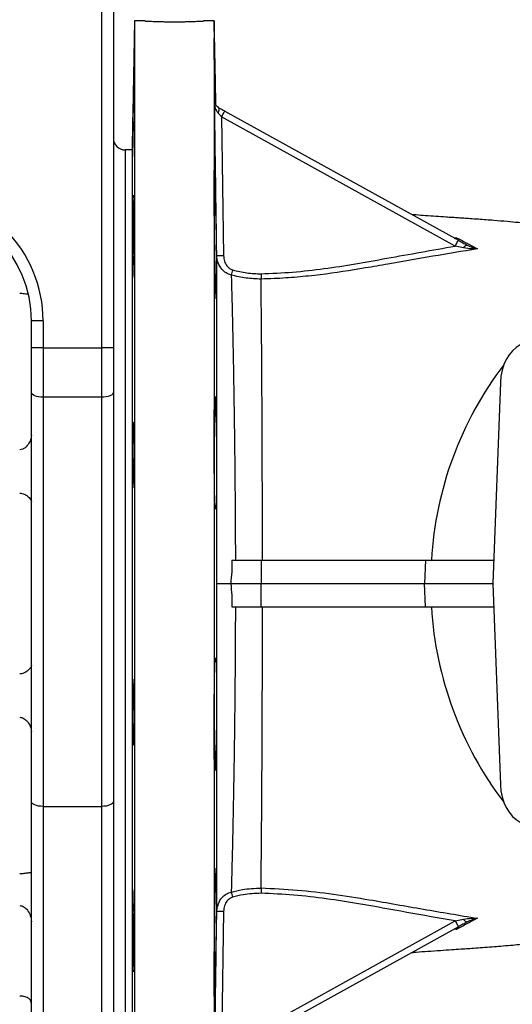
# Model space of a CAD drawing. Header units: millimetres. Extents: x 1568 to 5347, y 1283 to 6159.
# Tile 4 of 16: x 3078 to 3498, y 1704 to 2544. Entities that reach past the tile are written whole.
import ezdxf

# ---------------------------------------------------------------- set-up
doc = ezdxf.new("R2010")
doc.units = ezdxf.units.MM
doc.header["$LTSCALE"] = 2

msp = doc.modelspace()

# ---------------------------------------------------------------- linework, layer by layer
at = {"color": 7, "linetype": 'Continuous', "lineweight": 25}
for p, q in [((3147.85, 2264.06), (3147.85, 2552.87)), ((3157.85, 2552.87), (3157.85, 2264.06)), ((3175.85, 2542.87), (3173.93, 2432.87)), ((3184.85, 2542.87), (3175.85, 2542.87)), ((3175.85, 2542.87), (3175.85, 1582.87)), ((3243.85, 2542.87), (3234.77, 2542.87)), ((3245.09, 2471.77), (3243.85, 2542.87)), ((3243.85, 2542.87), (3243.85, 1582.87)), ((3252.97, 2466.05), (3452.29, 2355.76)), ((3250.21, 2461.08), (3251.91, 2342.71)), ((3449.54, 2350.79), (3250.21, 2461.08)), ((3173.93, 2432.87), (3167.85, 2432.87)), ((3167.85, 2432.87), (3167.85, 1692.87)), ((3173.93, 2432.87), (3173.93, 1692.87)), ((3158.08, 2426.29), (3158.05, 2426.26)), ((3245.13, 2377.32), (3243.98, 2377.32)), ((3174.69, 2367.45), (3175.33, 2367.45)), ((3456.62, 2349.26), (3449.54, 2350.79)), ((3087.85, 2264.06), (3087.85, 2287.03)), ((3097.85, 2287.03), (3087.85, 2287.03)), ((3097.85, 2287.03), (3097.85, 2264.06)), ((3097.85, 2264.06), (3087.85, 2264.06)), ((3087.85, 2226.02), (3087.85, 2264.06)), ((3097.85, 2264.06), (3147.85, 2264.06)), ((3097.85, 2264.06), (3097.85, 2221.8)), ((3157.85, 2264.06), (3147.85, 2264.06)), ((3147.85, 2221.8), (3147.85, 2264.06)), ((3157.85, 2264.06), (3157.85, 2226.02)), ((3488.13, 2234.52), (3481.58, 2062.87)), ((3087.85, 1876.91), (3087.85, 2226.02)), ((3147.85, 2221.8), (3097.85, 2221.8)), ((3097.85, 2221.8), (3097.85, 1872.69)), ((3147.85, 1872.69), (3147.85, 2221.8)), ((3157.85, 2226.02), (3157.85, 1876.91)), ((3245.13, 2206.02), (3243.93, 2206.02)), ((3174.69, 2186.9), (3175.45, 2186.9)), ((3175.16, 2152.61), (3174.69, 2152.61)), ((3244.59, 2129.36), (3245.13, 2129.36)), ((3259, 2082.87), (3284.06, 2082.87)), ((3284.06, 2082.87), (3283.85, 2062.87)), ((3424.25, 2082.87), (3423.32, 2062.87)), ((3257.96, 2062.87), (3257.95, 2062.87)), ((3257.95, 2062.87), (3283.85, 2062.87)), ((3284.06, 2042.87), (3283.85, 2062.87)), ((3424.25, 2042.87), (3423.32, 2062.87)), ((3481.58, 2062.87), (3488.13, 1891.22)), ((3258.99, 2042.87), (3284.06, 2042.87)), ((3245.13, 1996.37), (3244.58, 1996.37)), ((3174.69, 1973.12), (3175.16, 1973.12)), ((3175.45, 1938.83), (3174.69, 1938.83)), ((3243.93, 1919.71), (3245.13, 1919.71)), ((3087.85, 1622.87), (3087.85, 1876.91)), ((3157.85, 1876.91), (3157.85, 1622.87)), ((3097.85, 1872.69), (3147.85, 1872.69)), ((3174.69, 1783.38), (3174.7, 1783.38)), ((3251.91, 1783.01), (3250.21, 1664.65)), ((3250.21, 1664.65), (3449.54, 1774.95)), ((3449.54, 1774.95), (3456.62, 1776.47)), ((3452.29, 1769.97), (3252.97, 1659.68)), ((3175.33, 1758.28), (3174.69, 1758.28)), ((3243.98, 1748.42), (3245.13, 1748.42))]:
    msp.add_line(p, q, dxfattribs=at)
at = {"color": 8, "linetype": 'Continuous', "lineweight": 25}
for p, q in [((3448.6, 2357.8), (3450.82, 2357.96)), ((3097.85, 1872.69), (3097.85, 1612.87)), ((3147.85, 1612.87), (3147.85, 1872.69)), ((3450.82, 1767.77), (3448.61, 1767.93))]:
    msp.add_line(p, q, dxfattribs=at)
at = {"color": 7, "linetype": 'Continuous', "lineweight": 25, "flags": 128}
for points in [[(3247.38, 2464.2), (3247.69, 2465.06), (3247.91, 2465.89), (3248.05, 2466.67), (3248.09, 2467.38), (3248.04, 2467.99), (3247.89, 2468.51), (3247.66, 2468.9), (3247.34, 2469.17)], [(3250.21, 2461.08), (3250.76, 2462.06), (3251.28, 2463), (3251.75, 2463.86), (3252.17, 2464.61), (3252.51, 2465.22), (3252.76, 2465.68), (3252.91, 2465.96), (3252.97, 2466.05)], [(3174.7, 2342.44), (3174.79, 2343.07), (3174.86, 2344.45), (3174.93, 2346.51), (3175.03, 2349.95), (3175.1, 2353.3), (3175.18, 2357.07), (3175.24, 2361.17), (3175.3, 2365.46), (3175.36, 2369.84), (3175.4, 2374.18), (3175.43, 2378.35), (3175.46, 2382.24), (3175.47, 2385.73), (3175.46, 2388.73), (3175.45, 2391.14), (3175.42, 2392.92), (3175.39, 2393.99), (3175.34, 2394.34), (3175.28, 2393.94), (3175.22, 2392.82), (3175.15, 2391.01), (3175.07, 2388.55), (3175, 2385.52), (3174.92, 2382), (3174.85, 2378.09), (3174.78, 2373.91), (3174.69, 2367.45), (3174.69, 2367.45)], [(3449.54, 2350.79), (3450.09, 2351.77), (3450.61, 2352.71), (3451.08, 2353.57), (3451.5, 2354.32), (3451.84, 2354.93), (3452.09, 2355.39), (3452.24, 2355.67), (3452.29, 2355.76)], [(3456.62, 2349.26), (3457.1, 2349.87), (3457.57, 2350.41), (3458.04, 2350.86), (3458.48, 2351.22), (3458.89, 2351.47), (3459.26, 2351.62), (3459.58, 2351.66), (3459.84, 2351.59)], [(3512.24, 2268.53), (3508.54, 2267.87), (3504.95, 2266.46), (3501.54, 2264.32), (3498.39, 2261.5), (3495.57, 2258.06), (3493.13, 2254.08), (3491.13, 2249.63), (3489.61, 2244.82), (3488.6, 2239.74), (3488.13, 2234.52)], [(3097.85, 2221.8), (3095.9, 2221.88), (3094.02, 2222.12), (3092.3, 2222.51), (3090.78, 2223.03), (3089.54, 2223.68), (3088.61, 2224.41), (3088.04, 2225.2), (3087.85, 2226.02)], [(3157.85, 2226.02), (3157.66, 2225.2), (3157.09, 2224.41), (3156.17, 2223.68), (3154.92, 2223.03), (3153.41, 2222.51), (3151.68, 2222.12), (3149.8, 2221.88), (3147.85, 2221.8)], [(3174.91, 2148.77), (3174.94, 2148.74), (3175.02, 2149.4), (3175.09, 2150.79), (3175.17, 2152.85), (3175.25, 2156.29), (3175.31, 2159.64), (3175.36, 2163.41), (3175.41, 2167.5), (3175.44, 2171.8), (3175.46, 2176.18), (3175.47, 2180.51), (3175.46, 2184.68), (3175.45, 2188.57), (3175.42, 2192.06), (3175.38, 2195.06), (3175.33, 2197.48), (3175.28, 2199.25), (3175.21, 2200.33), (3175.14, 2200.68), (3175.07, 2200.28), (3174.99, 2199.17), (3174.91, 2197.35), (3174.84, 2194.9), (3174.77, 2191.86), (3174.71, 2188.34), (3174.69, 2186.9), (3174.69, 2186.9)], [(3245.99, 2062.87), (3246.24, 2062.87), (3246.91, 2062.87), (3247.98, 2062.87), (3249.41, 2062.87), (3251.18, 2062.87), (3253.23, 2062.87), (3255.51, 2062.87), (3257.96, 2062.87)], [(3175.14, 1925.15), (3175.17, 1925.12), (3175.24, 1925.78), (3175.3, 1927.17), (3175.36, 1929.23), (3175.41, 1932.67), (3175.44, 1936.02), (3175.46, 1939.79), (3175.47, 1943.88), (3175.46, 1948.18), (3175.45, 1952.56), (3175.42, 1956.89), (3175.38, 1961.06), (3175.33, 1964.95), (3175.27, 1968.44), (3175.2, 1971.44), (3175.13, 1973.86), (3175.06, 1975.63), (3174.98, 1976.71), (3174.91, 1977.06), (3174.83, 1976.66), (3174.77, 1975.55), (3174.69, 1973.12), (3174.69, 1973.12)], [(3488.13, 1891.22), (3488.6, 1885.99), (3489.61, 1880.91), (3491.13, 1876.1), (3493.13, 1871.65), (3495.57, 1867.67), (3498.39, 1864.23), (3501.54, 1861.41), (3504.95, 1859.27), (3508.54, 1857.86), (3512.24, 1857.2)], [(3097.85, 1872.69), (3095.9, 1872.77), (3094.02, 1873.01), (3092.3, 1873.4), (3090.78, 1873.93), (3089.54, 1874.57), (3088.61, 1875.3), (3088.04, 1876.09), (3087.85, 1876.91)], [(3157.85, 1876.91), (3157.66, 1876.09), (3157.09, 1875.3), (3156.17, 1874.57), (3154.92, 1873.93), (3153.41, 1873.4), (3151.68, 1873.01), (3149.8, 1872.77), (3147.85, 1872.69)], [(3449.54, 1774.95), (3450.09, 1773.96), (3450.61, 1773.02), (3451.08, 1772.16), (3451.5, 1771.41), (3451.84, 1770.8), (3452.09, 1770.35), (3452.24, 1770.07), (3452.29, 1769.97)], [(3456.62, 1776.47), (3457.1, 1775.86), (3457.57, 1775.32), (3458.04, 1774.87), (3458.48, 1774.51), (3458.89, 1774.26), (3459.26, 1774.11), (3459.58, 1774.07), (3459.84, 1774.15)]]:
    msp.add_lwpolyline(points, dxfattribs=at)
at = {"color": 7, "linetype": 'Continuous', "lineweight": 25}
for centre, radius, start, end in [((3167.85, 2442.87), 10, 180, 270), ((3250.06, 2375.55), 32.9, 263.0199, 273.2224), ((3574.76, 2239.75), 327.92, 163.9488, 164.73599), ((3732.28, 2065.31), 303.48, 142.63503, 176.68313), ((3732.58, 2060.54), 303.79, 183.33475, 217.34709), ((3570.26, 1884.34), 323.14, 195.19633, 195.9952), ((3250.06, 1750.17), 32.9, 86.77644, 96.97893)]:
    msp.add_arc(centre, radius, start, end, dxfattribs=at)
for major_axis, ratio, start_param, end_param in [((0, -110.02), 0.999848, 1.570796, 3.141593), ((0, 100.02), 0.999817, 4.712389, 6.283185)]:
    msp.add_ellipse((2987.85, 2287.03), major_axis=major_axis, ratio=ratio, start_param=start_param, end_param=end_param, dxfattribs=at)
for points, knots in [([(3184.85, 2542.87), (3184.92, 2542.86), (3185.05, 2542.86), (3186.14, 2542.8), (3187.86, 2542.72), (3190.2, 2542.61), (3193.12, 2542.5), (3196.49, 2542.4), (3200.27, 2542.31), (3204.28, 2542.24), (3208.49, 2542.21), (3212.7, 2542.22), (3216.87, 2542.26), (3220.79, 2542.33), (3224.45, 2542.43), (3227.66, 2542.54), (3230.39, 2542.65), (3232.52, 2542.75), (3234, 2542.82), (3234.79, 2542.86), (3234.78, 2542.86), (3234.77, 2542.86)], [0, 0, 0, 0, 0.052878, 0.107291, 0.160168, 0.214576, 0.267499, 0.321954, 0.374904, 0.429392, 0.482293, 0.536732, 0.589584, 0.643967, 0.696846, 0.751255, 0.804195, 0.858671, 0.911611, 0.96609, 1, 1, 1, 1]), ([(3244.54, 2473.5), (3244.53, 2473.93), (3244.48, 2476.99), (3244.39, 2482.88), (3244.26, 2490.91), (3244.15, 2498.65), (3244.05, 2505.87), (3243.97, 2512.34), (3243.91, 2517.92), (3243.87, 2522.41), (3243.85, 2525.71), (3243.85, 2527.7), (3243.87, 2528.37), (3243.92, 2527.64), (3243.98, 2525.59), (3244.06, 2522.22), (3244.16, 2517.68), (3244.28, 2512.06), (3244.4, 2505.55), (3244.54, 2498.3), (3244.68, 2490.54), (3244.82, 2482.51), (3244.93, 2476.19), (3244.99, 2472.75), (3245, 2471.93)], [0, 0, 0, 0, 0.007842, 0.056694, 0.105546, 0.154395, 0.203244, 0.252087, 0.300929, 0.349766, 0.398603, 0.447435, 0.496268, 0.545099, 0.593931, 0.642765, 0.691599, 0.740439, 0.789278, 0.838124, 0.88697, 0.935821, 0.984672, 1, 1, 1, 1]), ([(3174.69, 2457.2), (3174.7, 2457.57), (3174.73, 2458.83), (3174.79, 2461.4), (3174.87, 2465.04), (3174.94, 2468.83), (3175.02, 2472.95), (3175.1, 2477.26), (3175.17, 2481.67), (3175.24, 2486.02), (3175.3, 2490.21), (3175.35, 2494.12), (3175.4, 2497.62), (3175.43, 2500.64), (3175.46, 2503.06), (3175.47, 2504.85), (3175.47, 2505.92), (3175.45, 2506.27), (3175.43, 2505.87), (3175.39, 2504.75), (3175.35, 2502.92), (3175.29, 2500.46), (3175.23, 2497.4), (3175.16, 2493.87), (3175.08, 2489.94), (3175.01, 2485.74), (3174.93, 2481.38), (3174.85, 2476.98), (3174.78, 2472.67), (3174.73, 2469.13), (3174.7, 2467.13), (3174.69, 2466.39)], [0, 0, 0, 0, 0.017889, 0.061889, 0.097181, 0.132473, 0.167765, 0.203058, 0.238351, 0.273644, 0.308935, 0.344227, 0.379513, 0.4148, 0.450082, 0.485365, 0.520643, 0.555922, 0.5912, 0.626478, 0.661758, 0.697038, 0.732323, 0.767607, 0.802897, 0.838186, 0.873479, 0.908771, 0.944064, 0.979357, 1, 1, 1, 1]), ([(3244.17, 2474.37), (3244.21, 2474.34), (3244.31, 2474.29), (3244.39, 2474.24), (3244.43, 2474.22)], [0, 0, 0, 0, 0.499163, 1, 1, 1, 1]), ([(3246.06, 2342.9), (3246.01, 2346.89), (3245.74, 2366.87), (3245.12, 2410.69), (3244.53, 2450.52), (3244.17, 2474.37)], [0, 0, 0, 0, 0.091174, 0.45587, 1, 1, 1, 1]), ([(3247.38, 2464.2), (3246.78, 2465.04), (3245.33, 2467.08), (3244.46, 2470.62), (3244.19, 2473.19), (3244.17, 2474.36), (3244.17, 2474.37)], [0, 0, 0, 0, 0.27815, 0.674383, 0.997347, 1, 1, 1, 1]), ([(3244.17, 2474.37), (3244.17, 2474.36), (3244.19, 2473.76), (3244.44, 2472.45), (3245.31, 2470.63), (3246.75, 2469.59), (3247.34, 2469.17)], [0, 0, 0, 0, 0.002654, 0.325633, 0.721869, 1, 1, 1, 1]), ([(3247.46, 2469.1), (3246.88, 2469.52), (3245.47, 2470.54), (3244.65, 2472.33), (3244.44, 2473.62), (3244.43, 2474.21), (3244.43, 2474.22)], [0, 0, 0, 0, 0.278564, 0.674038, 0.997329, 1, 1, 1, 1]), ([(3174.69, 2457.2), (3174.66, 2455.3), (3174.6, 2451.02), (3174.48, 2443.96), (3174.36, 2437.92), (3174.25, 2432.85), (3174.16, 2429.03), (3174.09, 2426.95), (3174.06, 2427.39), (3174.08, 2430.28), (3174.14, 2435.32), (3174.24, 2441.92), (3174.37, 2449.35), (3174.5, 2456.74), (3174.61, 2462.6), (3174.67, 2465.32), (3174.69, 2466.39)], [0, 0, 0, 0, 0.061341, 0.137889, 0.214444, 0.262378, 0.338919, 0.415461, 0.491994, 0.568517, 0.64504, 0.72157, 0.798112, 0.874664, 0.951222, 1, 1, 1, 1]), ([(3247.34, 2469.17), (3248.76, 2468.38), (3250.59, 2467.37), (3252.53, 2466.3), (3252.97, 2466.05)], [0, 0, 0, 0, 0.7718643, 1, 1, 1, 1]), ([(3250.21, 2461.08), (3249.99, 2461.32), (3249.04, 2462.38), (3248.1, 2463.41), (3247.38, 2464.2)], [0, 0, 0, 0, 0.232093, 1, 1, 1, 1]), ([(3245.13, 2321.19), (3245.11, 2321.35), (3245.06, 2322.04), (3244.96, 2324.02), (3244.81, 2328.13), (3244.66, 2333.67), (3244.5, 2340.38), (3244.37, 2347.37), (3244.25, 2354.96), (3244.14, 2362.92), (3244.04, 2371.05), (3243.96, 2379.09), (3243.91, 2386.83), (3243.87, 2394.05), (3243.85, 2400.52), (3243.85, 2406.1), (3243.88, 2410.59), (3243.92, 2413.9), (3243.99, 2415.89), (3244.07, 2416.56), (3244.18, 2415.83), (3244.29, 2413.78), (3244.42, 2410.42), (3244.55, 2405.89), (3244.69, 2400.26), (3244.84, 2393.75), (3244.97, 2386.51), (3245.07, 2380.89), (3245.12, 2377.78), (3245.13, 2377.32)], [0, 0, 0, 0, 0.010929, 0.049835, 0.088741, 0.137284, 0.176194, 0.215104, 0.254015, 0.292925, 0.331832, 0.37074, 0.409642, 0.448544, 0.487442, 0.52634, 0.565236, 0.604132, 0.643029, 0.681926, 0.720827, 0.759727, 0.798633, 0.837538, 0.876448, 0.915358, 0.954271, 0.993183, 1, 1, 1, 1]), ([(3705.55, 2349.63), (3704.99, 2349.67), (3704.01, 2349.74), (3702.65, 2349.85), (3701.63, 2349.94), (3700.74, 2350.02), (3699.48, 2350.14), (3697.5, 2350.34), (3694.86, 2350.62), (3692.42, 2350.88), (3690.59, 2351.09), (3688.67, 2351.31), (3686.24, 2351.59), (3683.31, 2351.94), (3680.2, 2352.32), (3677.39, 2352.66), (3675.04, 2352.95), (3672.93, 2353.21), (3670.72, 2353.49), (3668.15, 2353.8), (3665.21, 2354.17), (3659.75, 2354.84), (3651.72, 2355.82), (3640.04, 2357.18), (3627.3, 2358.6), (3612.89, 2360.08), (3598.61, 2361.46), (3584.48, 2362.8), (3570.24, 2364.19), (3555.34, 2365.68), (3541.6, 2367.09), (3529.72, 2368.31), (3520.53, 2369.23), (3511.89, 2370.07), (3503.21, 2370.89), (3493.33, 2371.77), (3482.09, 2372.71), (3471.5, 2373.5), (3462.88, 2374.1), (3457.16, 2374.49), (3452.16, 2374.82), (3447.16, 2375.16), (3440.79, 2375.58), (3433.06, 2376.11), (3424.51, 2376.73), (3417.8, 2377.23), (3413.9, 2377.56), (3412.71, 2377.66)], [0, 0, 0, 0, 0.0200746, 0.0350421, 0.0448205, 0.0528542, 0.0613517, 0.0800052, 0.1032392, 0.1171288, 0.1285038, 0.138334, 0.1511569, 0.1675452, 0.1838324, 0.198359, 0.2094719, 0.2178964, 0.227089, 0.237491, 0.2491058, 0.2619331, 0.3006563, 0.3396259, 0.3894534, 0.4363552, 0.483657, 0.5313925, 0.5781249, 0.6252149, 0.6722262, 0.7008762, 0.7265606, 0.7477264, 0.7701605, 0.7950955, 0.8242869, 0.8568817, 0.873957, 0.8875592, 0.8988983, 0.9115452, 0.9259964, 0.947886, 0.9699655, 0.9907835, 1, 1, 1, 1]), ([(3245.13, 2377.32), (3245.13, 2377.16), (3245.17, 2375.63), (3245.26, 2372.32), (3245.37, 2366.9), (3245.49, 2360.86), (3245.6, 2354.4), (3245.7, 2347.68), (3245.78, 2340.92), (3245.86, 2334.29), (3245.91, 2327.98), (3245.94, 2322.18), (3245.95, 2317.04), (3245.94, 2312.72), (3245.9, 2309.33), (3245.85, 2306.99), (3245.78, 2305.72), (3245.69, 2305.62), (3245.59, 2306.62), (3245.48, 2308.76), (3245.35, 2312.2), (3245.23, 2316.43), (3245.16, 2319.89), (3245.13, 2321.19)], [0, 0, 0, 0, 0.00543, 0.055154, 0.104877, 0.154604, 0.20433, 0.254055, 0.303779, 0.353497, 0.403216, 0.452925, 0.502635, 0.552338, 0.602041, 0.651744, 0.701448, 0.751157, 0.800866, 0.850584, 0.900302, 0.962335, 1, 1, 1, 1]), ([(3174.69, 2342.35), (3174.68, 2341.75), (3174.64, 2338.72), (3174.56, 2334.38), (3174.45, 2329.32), (3174.34, 2325.5), (3174.22, 2323.43), (3174.13, 2323.86), (3174.07, 2326.76), (3174.07, 2331.79), (3174.1, 2338.4), (3174.18, 2345.82), (3174.3, 2353.24), (3174.42, 2359.81), (3174.55, 2364.77), (3174.64, 2366.87), (3174.68, 2367.37), (3174.69, 2367.45)], [0, 0, 0, 0, 0.019129, 0.095678, 0.143595, 0.220158, 0.296721, 0.373279, 0.449825, 0.526361, 0.60289, 0.679422, 0.755963, 0.832518, 0.909081, 0.985645, 1, 1, 1, 1]), ([(3449.39, 2357.37), (3449.63, 2357.23), (3449.87, 2357.24), (3450.23, 2357.4), (3450.35, 2357.48), (3450.59, 2357.68), (3450.71, 2357.81), (3450.82, 2357.96)], [0, 0, 0, 0, 0.5, 0.5, 0.75, 0.75, 1, 1, 1, 1]), ([(3450.82, 2357.96), (3453.93, 2356.3), (3459.8, 2353.15), (3465.77, 2349.97), (3468.58, 2348.46)], [0, 0, 0, 0, 0.528981, 1, 1, 1, 1]), ([(3452.29, 2355.76), (3453.58, 2355.05), (3454.85, 2354.34), (3457.37, 2352.95), (3458.61, 2352.26), (3459.84, 2351.59)], [0, 0, 0, 0, 0.5, 0.5, 1, 1, 1, 1]), ([(3468.58, 2348.46), (3455.84, 2346.37), (3430.36, 2342.19), (3398.52, 2336.53), (3366.53, 2330.96), (3340.73, 2326.93), (3314.74, 2324.22), (3297.92, 2323.07), (3287.62, 2322.76), (3283.86, 2322.65)], [0, 0, 0, 0, 0.207439, 0.414898, 0.519667, 0.729241, 0.834381, 0.939516, 1, 1, 1, 1]), ([(3283.87, 2327.14), (3292.85, 2327.53), (3310.82, 2328.33), (3337.7, 2331.41), (3364.48, 2335.59), (3401.74, 2342.3), (3430.1, 2347.34), (3449.54, 2350.79)], [0, 0, 0, 0, 0.160985, 0.32199, 0.484181, 0.646397, 1, 1, 1, 1]), ([(3468.58, 2348.46), (3468.57, 2348.46), (3467.04, 2348.38), (3463.06, 2348.3), (3459.07, 2348.89), (3456.62, 2349.26)], [0, 0, 0, 0, 0.002457, 0.386093, 1, 1, 1, 1]), ([(3459.84, 2351.59), (3460.57, 2351.18), (3461.31, 2350.83), (3462.77, 2350.19), (3463.5, 2349.91), (3464.96, 2349.4), (3465.69, 2349.17), (3467.14, 2348.78), (3467.87, 2348.61), (3468.58, 2348.46)], [0, 0, 0, 0, 0.25, 0.25, 0.5, 0.5, 0.75, 0.75, 1, 1, 1, 1]), ([(3245.99, 2062.87), (3245.99, 2069.72), (3245.99, 2083.42), (3245.99, 2106.86), (3245.99, 2133.05), (3246, 2161.69), (3246, 2189.62), (3246.01, 2216.43), (3246.02, 2241.97), (3246.03, 2266.13), (3246.04, 2288.3), (3246.04, 2308.39), (3246.05, 2326.61), (3246.06, 2337.47), (3246.06, 2342.9)], [0, 0, 0, 0, 0.063127, 0.126254, 0.216736, 0.307547, 0.398368, 0.488863, 0.577678, 0.666644, 0.755462, 0.836936, 0.918526, 1, 1, 1, 1]), ([(3258.41, 2326.08), (3256.88, 2326.63), (3253.88, 2327.69), (3249.92, 2331.27), (3246.79, 2336.38), (3246.31, 2340.7), (3246.06, 2342.9)], [0, 0, 0, 0, 0.2148166, 0.4195645, 0.7040416, 1, 1, 1, 1]), ([(3251.91, 2342.71), (3252.06, 2341.11), (3252.35, 2338.02), (3254.27, 2334.29), (3256.74, 2331.63), (3258.66, 2330.82), (3259.62, 2330.42)], [0, 0, 0, 0, 0.309725, 0.599407, 0.799075, 1, 1, 1, 1]), ([(3259.62, 2330.42), (3263.64, 2329.47), (3271.62, 2327.58), (3279.81, 2327.28), (3283.87, 2327.13)], [0, 0, 0, 0, 0.503947, 1, 1, 1, 1]), ([(3258.41, 2326.08), (3258.55, 2321.26), (3258.83, 2311.61), (3259.23, 2295.67), (3259.63, 2277.57), (3260.06, 2257), (3260.49, 2233.88), (3260.88, 2209.47), (3261.22, 2183.84), (3261.52, 2157.18), (3261.76, 2129.83), (3261.9, 2104.97), (3261.94, 2089.24), (3261.96, 2082.87)], [0, 0, 0, 0, 0.0806877, 0.1614668, 0.2421539, 0.3396422, 0.4372905, 0.5347751, 0.6339907, 0.7335614, 0.8331192, 0.9323166, 1, 1, 1, 1]), ([(3283.86, 2322.65), (3279.63, 2322.8), (3271.03, 2323.12), (3262.66, 2325.09), (3258.41, 2326.08)], [0, 0, 0, 0, 0.4926295, 1, 1, 1, 1]), ([(3283.87, 2327.14), (3283.87, 2327.03), (3283.87, 2326.8), (3283.87, 2326.44), (3283.87, 2326.06), (3283.87, 2325.65), (3283.87, 2325.23), (3283.87, 2324.8), (3283.87, 2324.35), (3283.86, 2323.9), (3283.86, 2323.46), (3283.86, 2323.03), (3283.86, 2322.78), (3283.86, 2322.65)], [0, 0, 0, 0, 0.063359, 0.1322306, 0.2066141, 0.286509, 0.3719141, 0.4628287, 0.5592515, 0.6611814, 0.7686171, 0.8815571, 1, 1, 1, 1]), ([(3285.09, 2082.87), (3285.08, 2094.57), (3285.07, 2106.17), (3285.03, 2129.16), (3285, 2140.56), (3284.96, 2154.68), (3284.96, 2157.5), (3284.94, 2163.12), (3284.93, 2165.92), (3284.9, 2174.25), (3284.88, 2179.74), (3284.82, 2195.96), (3284.77, 2206.49), (3284.67, 2226.99), (3284.61, 2236.95), (3284.53, 2249.05), (3284.51, 2251.45), (3284.48, 2256.21), (3284.46, 2258.58), (3284.41, 2265.58), (3284.38, 2270.14), (3284.27, 2283.47), (3284.19, 2291.92), (3284.03, 2307.94), (3283.95, 2315.51), (3283.86, 2322.65)], [0, 0, 0, 0, 0.125, 0.125, 0.25, 0.25, 0.28125, 0.28125, 0.3125, 0.3125, 0.375, 0.375, 0.5, 0.5, 0.625, 0.625, 0.65625, 0.65625, 0.6875, 0.6875, 0.75, 0.75, 0.875, 0.875, 1, 1, 1, 1]), ([(3077.85, 2310.62), (3078.46, 2310.6), (3079.84, 2310.57), (3082.18, 2310.31), (3084.01, 2309.98), (3084.72, 2309.92), (3084.86, 2309.91)], [0, 0, 0, 0, 0.203824, 0.468312, 0.894348, 1, 1, 1, 1]), ([(3245.13, 2129.36), (3245.07, 2128.36), (3244.96, 2126.64), (3244.81, 2126.59), (3244.66, 2127.78), (3244.52, 2130.36), (3244.38, 2134.47), (3244.25, 2140.01), (3244.13, 2146.73), (3244.03, 2153.71), (3243.96, 2161.31), (3243.9, 2169.27), (3243.86, 2177.39), (3243.85, 2185.44), (3243.85, 2193.17), (3243.88, 2200.39), (3243.93, 2206.86), (3244, 2212.44), (3244.08, 2216.93), (3244.19, 2220.24), (3244.3, 2222.23), (3244.43, 2222.9), (3244.57, 2222.17), (3244.71, 2220.13), (3244.85, 2216.75), (3244.99, 2212.16), (3245.08, 2208.11), (3245.13, 2206.02)], [0, 0, 0, 0, 0.053837, 0.092749, 0.131662, 0.170577, 0.209493, 0.258051, 0.296957, 0.335864, 0.37477, 0.413676, 0.452579, 0.491482, 0.530382, 0.569282, 0.608181, 0.647081, 0.685982, 0.724884, 0.76379, 0.802697, 0.841608, 0.880519, 0.919434, 0.958349, 1, 1, 1, 1]), ([(3245.13, 2206.02), (3245.17, 2205.5), (3245.26, 2204.53), (3245.39, 2201.46), (3245.5, 2197.7), (3245.61, 2193), (3245.71, 2187.58), (3245.79, 2181.54), (3245.86, 2175.08), (3245.91, 2168.36), (3245.94, 2161.6), (3245.95, 2154.97), (3245.93, 2148.66), (3245.9, 2142.86), (3245.84, 2137.72), (3245.77, 2133.41), (3245.68, 2130.01), (3245.58, 2127.67), (3245.47, 2126.4), (3245.35, 2126.31), (3245.23, 2127.24), (3245.16, 2128.68), (3245.13, 2129.36)], [0, 0, 0, 0, 0.060319, 0.110045, 0.159771, 0.209497, 0.259224, 0.308946, 0.358668, 0.408381, 0.458095, 0.507801, 0.557507, 0.60721, 0.656912, 0.706619, 0.756325, 0.80604, 0.855754, 0.905476, 0.955199, 1, 1, 1, 1]), ([(3087.85, 2189.09), (3087.76, 2188.16), (3087.56, 2186.01), (3085.84, 2182.32), (3083.31, 2179.2), (3080.45, 2177.41), (3078.79, 2176.99), (3077.91, 2176.98), (3077.85, 2176.98)], [0, 0, 0, 0, 0.189488, 0.438937, 0.728411, 0.858466, 0.98973, 1, 1, 1, 1]), ([(3174.69, 2152.61), (3174.68, 2152.01), (3174.63, 2149.54), (3174.54, 2146.19), (3174.41, 2144.11), (3174.28, 2144.55), (3174.17, 2147.45), (3174.1, 2152.48), (3174.06, 2159.09), (3174.08, 2166.51), (3174.14, 2173.93), (3174.23, 2180.49), (3174.35, 2185.47), (3174.48, 2188.27), (3174.6, 2188.7), (3174.66, 2187.44), (3174.69, 2186.9)], [0, 0, 0, 0, 0.024709, 0.101275, 0.177841, 0.25441, 0.330977, 0.407535, 0.484081, 0.560617, 0.637151, 0.713692, 0.790244, 0.866808, 0.943377, 1, 1, 1, 1]), ([(3174.69, 2152.61), (3174.7, 2152.1), (3174.73, 2150.85), (3174.79, 2149.47), (3174.84, 2149.03), (3174.86, 2148.81)], [0, 0, 0, 0, 0.262575, 0.631288, 1, 1, 1, 1]), ([(3077.85, 2140.02), (3078.45, 2139.98), (3079.84, 2139.89), (3082.21, 2139.02), (3084.89, 2137.28), (3087.27, 2134.87), (3087.66, 2133.46), (3087.85, 2132.77)], [0, 0, 0, 0, 0.0975755, 0.2241931, 0.4281469, 0.7164276, 1, 1, 1, 1]), ([(3259, 2082.87), (3259, 2079.53), (3259, 2072.85), (3258.3, 2066.2), (3257.96, 2062.87)], [0, 0, 0, 0, 0.498671, 1, 1, 1, 1]), ([(3284.06, 2082.87), (3299.53, 2082.87), (3314.46, 2082.87), (3342.57, 2082.87), (3355.77, 2082.87), (3379.84, 2082.87), (3390.7, 2082.87), (3404.82, 2082.87), (3409.13, 2082.87), (3415, 2082.87), (3416.86, 2082.87), (3420.52, 2082.87), (3422.38, 2082.87), (3424.25, 2082.87)], [0, 0, 0, 0, 0.25, 0.25, 0.5, 0.5, 0.75, 0.75, 0.875, 0.875, 0.9375, 0.9375, 0.9999986, 0.9999986, 0.9999986, 0.9999986]), ([(3424.25, 2082.87), (3431.94, 2082.87), (3447.84, 2082.87), (3467.45, 2082.87), (3479.85, 2082.87), (3482.35, 2082.87)], [0, 0, 0, 0, 0.427656, 0.885094, 1, 1, 1, 1]), ([(3246.06, 1782.82), (3246.06, 1788.25), (3246.05, 1799.11), (3246.04, 1817.34), (3246.04, 1837.85), (3246.03, 1860.92), (3246.02, 1885.35), (3246.01, 1909.72), (3246, 1933.7), (3246, 1958.44), (3245.99, 1983.75), (3245.99, 2009.67), (3245.99, 2036.09), (3245.99, 2053.94), (3245.99, 2062.87)], [0, 0, 0, 0, 0.081487, 0.163093, 0.244585, 0.338531, 0.432475, 0.512855, 0.593576, 0.674407, 0.755114, 0.835481, 0.917741, 1, 1, 1, 1]), ([(3257.95, 2062.87), (3258.34, 2059.54), (3258.64, 2056.22), (3259.01, 2049.55), (3259.07, 2046.21), (3258.99, 2042.87)], [0, 0, 0, 0, 0.5, 0.5, 1, 1, 1, 1]), ([(3283.85, 2062.87), (3299.23, 2062.87), (3314.08, 2062.87), (3342.04, 2062.87), (3355.17, 2062.87), (3379.1, 2062.87), (3389.91, 2062.87), (3403.95, 2062.87), (3408.23, 2062.87), (3414.07, 2062.87), (3415.93, 2062.87), (3419.58, 2062.87), (3421.44, 2062.87), (3423.32, 2062.87)], [0, 0, 0, 0, 0.25, 0.25, 0.5, 0.5, 0.75, 0.75, 0.875, 0.875, 0.9375, 0.9375, 1, 1, 1, 1]), ([(3423.32, 2062.87), (3431, 2062.87), (3446.84, 2062.87), (3466.51, 2062.87), (3478.96, 2062.87), (3481.58, 2062.87)], [0, 0, 0, 0, 0.426488, 0.879421, 1, 1, 1, 1]), ([(3261.96, 2042.87), (3261.95, 2037.7), (3261.92, 2027.37), (3261.83, 2008.85), (3261.69, 1987.37), (3261.46, 1963.21), (3261.19, 1939.57), (3260.88, 1916.66), (3260.51, 1893.37), (3260.09, 1870), (3259.65, 1848.57), (3259.22, 1830.07), (3258.83, 1814.11), (3258.56, 1804.46), (3258.42, 1799.64)], [0, 0, 0, 0, 0.054798, 0.109597, 0.19773, 0.286232, 0.374871, 0.463394, 0.551543, 0.654662, 0.757783, 0.838493, 0.919293, 1, 1, 1, 1]), ([(3283.86, 1803.08), (3283.95, 1810.17), (3284.03, 1817.74), (3284.15, 1829.81), (3284.19, 1833.95), (3284.25, 1840.35), (3284.27, 1842.52), (3284.31, 1846.91), (3284.32, 1849.12), (3284.41, 1860.29), (3284.48, 1869.56), (3284.61, 1888.76), (3284.67, 1898.69), (3284.74, 1914.09), (3284.77, 1919.31), (3284.81, 1927.26), (3284.82, 1929.93), (3284.84, 1935.32), (3284.85, 1938.04), (3284.9, 1951.68), (3284.94, 1962.74), (3285, 1985.15), (3285.03, 1996.49), (3285.07, 2019.46), (3285.08, 2031.09), (3285.09, 2042.87)], [0, 0, 0, 0, 0.125, 0.125, 0.1875, 0.1875, 0.21875, 0.21875, 0.25, 0.25, 0.375, 0.375, 0.5, 0.5, 0.5625, 0.5625, 0.59375, 0.59375, 0.625, 0.625, 0.75, 0.75, 0.875, 0.875, 1, 1, 1, 1]), ([(3284.06, 2042.87), (3289.48, 2042.87), (3300.32, 2042.87), (3316.08, 2042.87), (3332.86, 2042.87), (3350.28, 2042.87), (3367.82, 2042.87), (3382.51, 2042.87), (3394.46, 2042.87), (3404.08, 2042.87), (3412.72, 2042.87), (3419.17, 2042.87), (3422.91, 2042.87), (3424.25, 2042.87)], [0, 0, 0, 0, 0.087992, 0.176159, 0.264163, 0.378749, 0.493699, 0.608284, 0.69404, 0.78008, 0.86624, 0.95216, 1, 1, 1, 1]), ([(3424.25, 2042.87), (3431.94, 2042.87), (3447.84, 2042.87), (3467.45, 2042.87), (3479.85, 2042.87), (3482.35, 2042.87)], [0, 0, 0, 0, 0.427657, 0.885095, 1, 1, 1, 1]), ([(3087.85, 1992.97), (3087.85, 1992.96), (3087.85, 1992.48), (3087.41, 1991.28), (3085.68, 1989.18), (3083.23, 1987.26), (3080.7, 1986.1), (3078.96, 1985.74), (3078.05, 1985.72), (3077.85, 1985.71)], [0, 0, 0, 0, 0.003075, 0.217914, 0.472702, 0.711258, 0.853215, 0.967477, 1, 1, 1, 1]), ([(3245.13, 1919.71), (3245.11, 1918.72), (3245.04, 1915.74), (3244.93, 1911.47), (3244.79, 1907.39), (3244.65, 1904.59), (3244.51, 1903.08), (3244.38, 1902.96), (3244.25, 1904.17), (3244.14, 1906.75), (3244.04, 1910.87), (3243.95, 1916.42), (3243.9, 1923.13), (3243.86, 1930.12), (3243.85, 1937.72), (3243.86, 1945.68), (3243.89, 1953.8), (3243.94, 1961.84), (3244.01, 1969.58), (3244.09, 1976.79), (3244.2, 1983.26), (3244.32, 1988.84), (3244.45, 1993.32), (3244.58, 1996.63), (3244.72, 1998.62), (3244.86, 1999.26), (3245, 1998.62), (3245.08, 1997.12), (3245.13, 1996.37)], [0, 0, 0, 0, 0.019198, 0.058104, 0.097011, 0.135922, 0.174833, 0.213746, 0.252658, 0.291567, 0.330477, 0.379019, 0.417916, 0.456813, 0.49571, 0.534607, 0.573503, 0.612399, 0.651297, 0.690194, 0.729095, 0.767995, 0.806901, 0.845807, 0.884718, 0.923628, 0.961814, 1, 1, 1, 1]), ([(3245.13, 1996.37), (3245.14, 1996.64), (3245.19, 1997.71), (3245.28, 1998.97), (3245.4, 1999.53), (3245.51, 1998.92), (3245.62, 1997.21), (3245.72, 1994.4), (3245.8, 1990.62), (3245.87, 1985.93), (3245.92, 1980.5), (3245.94, 1974.45), (3245.95, 1967.99), (3245.93, 1961.28), (3245.89, 1954.52), (3245.83, 1947.89), (3245.76, 1941.58), (3245.67, 1935.79), (3245.56, 1930.65), (3245.45, 1926.34), (3245.34, 1923.08), (3245.23, 1920.8), (3245.16, 1920.07), (3245.13, 1919.71)], [0, 0, 0, 0, 0.016019, 0.065741, 0.115462, 0.165186, 0.21491, 0.264632, 0.314353, 0.364068, 0.413783, 0.463489, 0.513195, 0.562895, 0.612596, 0.662297, 0.711998, 0.761706, 0.811413, 0.86113, 0.910846, 0.955423, 1, 1, 1, 1]), ([(3174.69, 1938.83), (3174.66, 1938.28), (3174.6, 1937.01), (3174.48, 1937.51), (3174.35, 1940.38), (3174.23, 1945.43), (3174.13, 1952.03), (3174.08, 1959.46), (3174.06, 1966.88), (3174.1, 1973.44), (3174.18, 1978.41), (3174.28, 1981.24), (3174.41, 1981.6), (3174.54, 1979.44), (3174.63, 1976.08), (3174.68, 1973.66), (3174.69, 1973.12)], [0, 0, 0, 0, 0.05904, 0.1356, 0.212168, 0.288739, 0.365304, 0.441858, 0.5184, 0.594936, 0.671473, 0.748019, 0.824579, 0.901147, 0.977717, 1, 1, 1, 1]), ([(3077.85, 1948.75), (3078.45, 1948.7), (3079.84, 1948.57), (3082.21, 1947.33), (3084.89, 1944.76), (3087.27, 1940.89), (3087.66, 1938.05), (3087.85, 1936.64)], [0, 0, 0, 0, 0.097576, 0.224193, 0.428147, 0.716428, 1, 1, 1, 1]), ([(3174.69, 1938.83), (3174.72, 1936.59), (3174.78, 1933.12), (3174.87, 1929.6), (3174.95, 1927.4), (3175.02, 1925.84), (3175.07, 1925.41), (3175.1, 1925.19)], [0, 0, 0, 0, 0.311585, 0.483678, 0.655771, 0.827886, 1, 1, 1, 1]), ([(3087.85, 1815.57), (3087.76, 1815.72), (3087.56, 1816.07), (3085.84, 1816.03), (3083.31, 1815.59), (3080.45, 1815.22), (3078.79, 1815.12), (3077.91, 1815.12), (3077.85, 1815.12)], [0, 0, 0, 0, 0.189488, 0.438936, 0.728411, 0.858467, 0.98973, 1, 1, 1, 1]), ([(3245.13, 1804.54), (3245.18, 1806.95), (3245.28, 1811.05), (3245.41, 1815.26), (3245.52, 1818.02), (3245.63, 1819.67), (3245.73, 1820.22), (3245.81, 1819.6), (3245.87, 1817.88), (3245.92, 1815.06), (3245.95, 1811.27), (3245.95, 1806.58), (3245.93, 1801.15), (3245.89, 1795.1), (3245.83, 1788.64), (3245.75, 1781.93), (3245.66, 1775.16), (3245.55, 1768.53), (3245.44, 1762.23), (3245.32, 1756.45), (3245.22, 1751.82), (3245.15, 1749.4), (3245.13, 1748.42)], [0, 0, 0, 0, 0.071141, 0.12087, 0.170598, 0.220327, 0.270055, 0.319779, 0.369502, 0.419217, 0.468932, 0.518639, 0.568347, 0.618051, 0.667756, 0.717466, 0.767175, 0.816893, 0.866611, 0.916336, 0.966061, 1, 1, 1, 1]), ([(3174.69, 1758.28), (3174.68, 1758.38), (3174.64, 1758.9), (3174.55, 1761.09), (3174.42, 1766.11), (3174.29, 1772.72), (3174.18, 1780.14), (3174.1, 1787.56), (3174.07, 1794.12), (3174.07, 1799.1), (3174.13, 1801.92), (3174.22, 1802.28), (3174.34, 1800.13), (3174.47, 1795.7), (3174.59, 1789.85), (3174.66, 1785.41), (3174.69, 1783.38)], [0, 0, 0, 0, 0.016725, 0.093283, 0.169851, 0.246425, 0.322997, 0.399562, 0.476114, 0.552655, 0.629194, 0.705738, 0.782294, 0.858862, 0.935435, 1, 1, 1, 1]), ([(3245.13, 1748.42), (3245.09, 1746.31), (3245.02, 1742.09), (3244.91, 1735.59), (3244.77, 1729.1), (3244.63, 1722.94), (3244.49, 1717.77), (3244.36, 1713.71), (3244.24, 1710.92), (3244.13, 1709.41), (3244.04, 1709.3), (3243.96, 1710.53), (3243.9, 1713.11), (3243.86, 1717.24), (3243.85, 1722.79), (3243.86, 1729.51), (3243.89, 1736.51), (3243.94, 1744.1), (3244.02, 1752.07), (3244.11, 1760.19), (3244.21, 1768.23), (3244.33, 1775.96), (3244.46, 1783.17), (3244.6, 1789.64), (3244.74, 1795.21), (3244.88, 1799.67), (3245.01, 1802.87), (3245.09, 1804.01), (3245.13, 1804.54)], [0, 0, 0, 0, 0.0311984, 0.062397, 0.101306, 0.1402149, 0.1791264, 0.2180379, 0.2569484, 0.295859, 0.3347653, 0.3736716, 0.4125731, 0.4514743, 0.4999931, 0.5388895, 0.5777855, 0.6166817, 0.6555778, 0.6944763, 0.7333744, 0.7722775, 0.8111801, 0.850088, 0.8889958, 0.927907, 0.9668181, 1, 1, 1, 1]), ([(3246.06, 1782.82), (3246.34, 1785.16), (3246.86, 1789.56), (3250.2, 1794.81), (3254.18, 1798.2), (3257.1, 1799.19), (3258.42, 1799.64)], [0, 0, 0, 0, 0.313454, 0.591326, 0.81605, 1, 1, 1, 1]), ([(3258.42, 1799.64), (3261.57, 1800.41), (3269.91, 1802.47), (3278.51, 1802.85), (3283.86, 1803.08)], [0, 0, 0, 0, 0.3777046, 1, 1, 1, 1]), ([(3283.87, 1798.6), (3278.75, 1798.37), (3270.55, 1798.02), (3262.61, 1796.04), (3259.63, 1795.3)], [0, 0, 0, 0, 0.625265, 1, 1, 1, 1]), ([(3283.86, 1803.09), (3283.86, 1803.01), (3283.86, 1802.86), (3283.85, 1802.61), (3283.85, 1802.32), (3283.85, 1801.99), (3283.85, 1801.63), (3283.85, 1801.22), (3283.85, 1800.77), (3283.85, 1800.28), (3283.86, 1799.75), (3283.86, 1799.19), (3283.87, 1798.79), (3283.87, 1798.59)], [0, 0, 0, 0, 0.066697, 0.138235, 0.214615, 0.295837, 0.381901, 0.472808, 0.568559, 0.669153, 0.774591, 0.884873, 1, 1, 1, 1]), ([(3283.86, 1803.09), (3294.18, 1802.63), (3314.84, 1801.71), (3345.66, 1797.99), (3381.5, 1792.32), (3422.39, 1784.9), (3453.18, 1779.81), (3468.58, 1777.27)], [0, 0, 0, 0, 0.166028, 0.33224, 0.498421, 0.749216, 1, 1, 1, 1]), ([(3449.54, 1774.95), (3435.81, 1777.37), (3408.36, 1782.22), (3371.77, 1788.96), (3339.58, 1794.01), (3311.8, 1797.3), (3293.18, 1798.16), (3283.87, 1798.59)], [0, 0, 0, 0, 0.24967, 0.499338, 0.666253, 0.833207, 1, 1, 1, 1]), ([(3259.63, 1795.3), (3258.8, 1794.97), (3256.92, 1794.22), (3254.44, 1791.69), (3252.39, 1787.86), (3252.08, 1784.71), (3251.91, 1783.01)], [0, 0, 0, 0, 0.171592, 0.38978, 0.67213, 1, 1, 1, 1]), ([(3077.85, 1788.06), (3078.45, 1788), (3079.84, 1787.87), (3082.21, 1786.61), (3084.89, 1783.89), (3087.27, 1779.59), (3087.66, 1776.08), (3087.85, 1774.34)], [0, 0, 0, 0, 0.097576, 0.224193, 0.428145, 0.716425, 1, 1, 1, 1]), ([(3175.34, 1731.49), (3175.35, 1731.47), (3175.37, 1731.39), (3175.41, 1732.03), (3175.44, 1733.4), (3175.46, 1735.64), (3175.47, 1738.65), (3175.46, 1742.29), (3175.44, 1746.08), (3175.42, 1750.19), (3175.37, 1754.51), (3175.32, 1758.91), (3175.26, 1763.27), (3175.2, 1767.45), (3175.13, 1771.36), (3175.05, 1774.86), (3174.97, 1777.88), (3174.9, 1780.31), (3174.82, 1782.1), (3174.76, 1783.16), (3174.71, 1783.43), (3174.69, 1783.39), (3174.69, 1783.38)], [0, 0, 0, 0, 0.021658, 0.074784, 0.127902, 0.181021, 0.24727, 0.30038, 0.353491, 0.406601, 0.459712, 0.512825, 0.565939, 0.61906, 0.67218, 0.725308, 0.778436, 0.831568, 0.884699, 0.937831, 0.990962, 1, 1, 1, 1]), ([(3244.17, 1651.37), (3244.23, 1655.36), (3244.53, 1675.34), (3245.18, 1719.16), (3245.73, 1758.98), (3246.06, 1782.82)], [0, 0, 0, 0, 0.091183, 0.455914, 1, 1, 1, 1]), ([(3412.72, 1748.07), (3413.92, 1748.17), (3418.41, 1748.55), (3426.4, 1749.15), (3436.65, 1749.87), (3446, 1750.5), (3453.26, 1750.98), (3459.56, 1751.4), (3465.77, 1751.83), (3473.12, 1752.35), (3480.84, 1752.94), (3488.82, 1753.58), (3496.49, 1754.24), (3504.01, 1754.92), (3510.74, 1755.55), (3517.26, 1756.18), (3524.19, 1756.87), (3531.67, 1757.62), (3542.3, 1758.71), (3555.34, 1760.05), (3570.23, 1761.54), (3584.48, 1762.93), (3598.61, 1764.27), (3612.89, 1765.65), (3627.3, 1767.14), (3638.71, 1768.4), (3647.86, 1769.46), (3654.57, 1770.26), (3660.9, 1771.03), (3665.99, 1771.66), (3669.73, 1772.12), (3672.28, 1772.44), (3674.65, 1772.73), (3677.19, 1773.05), (3680.45, 1773.45), (3684.11, 1773.89), (3687.54, 1774.29), (3690.29, 1774.61), (3692.68, 1774.88), (3695.16, 1775.15), (3697.26, 1775.37), (3698.77, 1775.52), (3699.81, 1775.62), (3700.73, 1775.71), (3701.62, 1775.79), (3702.65, 1775.88), (3704.01, 1775.99), (3704.99, 1776.06), (3705.55, 1776.1)], [0, 0, 0, 0, 0.009273, 0.034724, 0.061943, 0.086384, 0.106173, 0.117972, 0.133095, 0.151648, 0.172082, 0.190914, 0.212484, 0.231549, 0.249207, 0.265684, 0.283669, 0.305381, 0.327792, 0.374757, 0.421885, 0.468589, 0.516342, 0.563613, 0.610563, 0.660399, 0.685197, 0.709991, 0.734692, 0.756875, 0.768921, 0.779504, 0.788756, 0.800418, 0.816206, 0.837293, 0.856293, 0.869709, 0.884043, 0.902219, 0.919475, 0.929545, 0.938565, 0.94708, 0.955132, 0.964907, 0.979889, 1, 1, 1, 1]), ([(3468.58, 1777.27), (3465.77, 1775.77), (3459.8, 1772.58), (3453.93, 1769.43), (3450.82, 1767.77)], [0, 0, 0, 0, 0.471019, 1, 1, 1, 1]), ([(3459.84, 1774.15), (3458.62, 1773.47), (3456.15, 1772.11), (3453.59, 1770.69), (3452.29, 1769.97)], [0, 0, 0, 0, 0.493642, 1, 1, 1, 1]), ([(3456.62, 1776.47), (3458.89, 1776.82), (3462.88, 1777.43), (3466.87, 1777.35), (3468.57, 1777.27), (3468.58, 1777.27)], [0, 0, 0, 0, 0.570024, 0.997544, 1, 1, 1, 1]), ([(3459.84, 1774.15), (3460.57, 1774.55), (3461.31, 1774.91), (3462.77, 1775.54), (3463.5, 1775.83), (3464.96, 1776.33), (3465.69, 1776.56), (3467.14, 1776.95), (3467.87, 1777.12), (3468.58, 1777.27)], [0, 0, 0, 0, 0.25, 0.25, 0.5, 0.5, 0.75, 0.75, 1, 1, 1, 1]), ([(3449.39, 1768.36), (3449.67, 1768.42), (3450.15, 1768.51), (3450.63, 1768.03), (3450.82, 1767.77), (3450.82, 1767.77)], [0, 0, 0, 0, 0.5736601, 0.9946919, 1, 1, 1, 1]), ([(3174.69, 1758.28), (3174.71, 1756.93), (3174.74, 1754.12), (3174.81, 1749.93), (3174.88, 1745.83), (3174.96, 1742.06), (3175.03, 1738.73), (3175.11, 1735.93), (3175.18, 1733.74), (3175.25, 1732.18), (3175.29, 1731.74), (3175.31, 1731.53)], [0, 0, 0, 0, 0.103247, 0.215325, 0.327401, 0.439496, 0.551589, 0.663693, 0.775797, 0.887899, 1, 1, 1, 1]), ([(3087.85, 1704.44), (3087.76, 1705.15), (3087.56, 1706.8), (3085.84, 1708.88), (3083.31, 1710.17), (3080.45, 1710.77), (3078.79, 1710.9), (3077.91, 1710.9), (3077.85, 1710.9)], [0, 0, 0, 0, 0.189486, 0.438935, 0.728411, 0.858466, 0.98973, 1, 1, 1, 1])]:
    msp.add_open_spline(points, degree=3, knots=knots, dxfattribs=at)
at = {"color": 8, "linetype": 'Continuous', "lineweight": 25}
for points, knots in [([(3448.63, 2357.56), (3448.66, 2357.56), (3449.37, 2357.5), (3450.12, 2357.75), (3450.81, 2357.96), (3450.82, 2357.96)], [0, 0, 0, 0, 0.0395525, 0.9885386, 1, 1, 1, 1]), ([(3450.82, 1767.77), (3450.81, 1767.77), (3450.2, 1767.96), (3449.59, 1768.05), (3448.98, 1768.14)], [0, 0, 0, 0, 0.013623, 1, 1, 1, 1])]:
    msp.add_open_spline(points, degree=3, knots=knots, dxfattribs=at)

doc.saveas('drawing.dxf')
